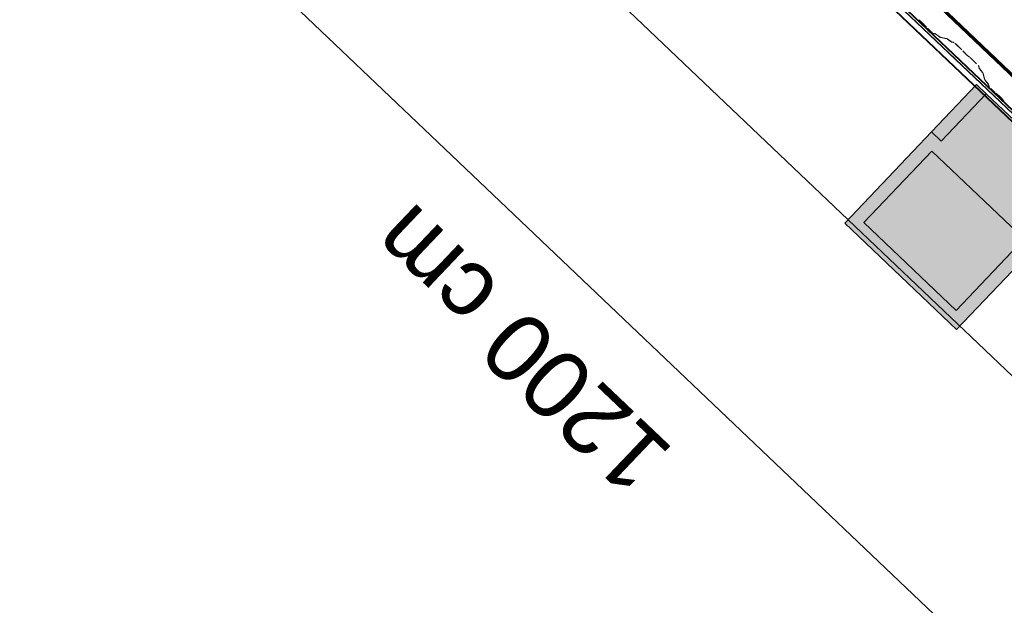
# Model space of a CAD drawing. Header units: metres. Extents: x 32343131.6 to 32343183.7, y 5699223.3 to 5699275.1.
# Tile 34 of 190: x 32343134.8 to 32343137, y 5699251.6 to 5699252.9. Entities that reach past the tile are written whole.
import ezdxf

# ---------------------------------------------------------------- set-up
doc = ezdxf.new("R2010")
doc.units = ezdxf.units.M
for name, color, linetype, lineweight in [('0-1', 7, 'Continuous', 5), ('A-ANNO-DIMS', 7, 'Continuous', 9), ('A-ANNO-DIMS-50', 7, 'Continuous', 9), ('A-DETL-GENF', 7, 'Continuous', 18), ('E-LITE-EQPM', 7, 'Continuous', 50)]:
    doc.layers.add(name, color=color, linetype=linetype, lineweight=lineweight)
for name, color, linetype, lineweight, true_color in [('A-DETL-GENF-1', 2, 'Continuous', 50, 0xffff00), ('A-DETL-GENF-2', 9, 'Continuous', 50, 0x808080), ('A-ROOF-1', 7, 'Continuous', 5, 0xcccccc), ('E-POWR-CNDT-1', 5, 'Continuous', 70, 0x0000ff), ('S-BEAM-1', 7, 'Continuous', 5, 0xcccccc)]:
    doc.layers.add(name, color=color, linetype=linetype, lineweight=lineweight, true_color=true_color)
doc.styles.add('Arial', font='arial.ttf', dxfattribs={"height": 0.15})
doc.dimstyles.new('Blitzschutz', dxfattribs={"dimscale": 0.3048, "dimtxt": 0.153039, "dimasz": 0.492126, "dimexe": 0.393701, "dimexo": 0.0625, "dimgap": 0.287073, "dimtad": 1, "dimlfac": 100, "dimrnd": 0.01, "dimdsep": 46, "dimtxsty": 'Arial', "dimblk1": 'OBLIQUE', "dimblk2": 'OBLIQUE', "dimsah": 1, "dimcen": 0.09, "dimdle": 0.393701, "dimadec": 0, "dimazin": 0, "dimtfac": 1, "dimtdec": 4, "dimtix": 1, "dimtmove": 0, "dimatfit": 3, "dimfxl": 0.393701, "dimfxlon": 1, "dimtvp": 1, "dimtfill": 1, "dimtolj": 1, "dimtzin": 0, "dimarcsym": 2})

# ---------------------------------------------------------------- blocks, each defined once
blk = doc.blocks.new('Ortgang Hochpunkt - Ortgang Hochpunkt-3544340-TGA_190_LP5_GR_DA-TGA-01_G_')
at = {"layer": 'A-ROOF-1'}
for p, q in [((89.3588, -25.1579), (54.5828, 7.9273)), ((54.5837, 7.9281), (89.3597, -25.1571)), ((63.2651, -0.3137), (57.4811, 5.1891)), ((63.2617, -0.3095), (57.4855, 5.1859)), ((63.2562, -0.2981), (57.4981, 5.18)), ((63.2552, -0.2959), (57.5003, 5.1791))]:
    blk.add_line(p, q, dxfattribs=at)
blk = doc.blocks.new('ARC_190_LPX_FM_Stellplätze_rvt-1-TGA_190_LP5_GR_DA-TGA-01_G_')
at = {"layer": 'S-BEAM-1'}
for p, q in [((32343136.7986, 5699252.911), (32343136.7939, 5699252.9148)), ((32343136.7946, 5699252.914), (32343136.7993, 5699252.9102)), ((32343136.8055, 5699252.9043), (32343136.8095, 5699252.8998)), ((32343136.8103, 5699252.8991), (32343136.8063, 5699252.9037)), ((32343136.8132, 5699252.896), (32343136.8207, 5699252.8888)), ((32343136.8208, 5699252.8889), (32343136.8133, 5699252.8961)), ((32343136.8299, 5699252.8843), (32343136.8254, 5699252.8852)), ((32343136.8265, 5699252.8841), (32343136.8309, 5699252.8832)), ((32343136.8401, 5699252.877), (32343136.8309, 5699252.8837)), ((32343136.8317, 5699252.8828), (32343136.841, 5699252.8761)), ((32343136.8554, 5699252.8736), (32343136.8409, 5699252.8766)), ((32343136.8419, 5699252.8755), (32343136.8564, 5699252.8726)), ((32343136.8656, 5699252.8664), (32343136.8563, 5699252.873)), ((32343136.8572, 5699252.8721), (32343136.8664, 5699252.8655)), ((32343136.8713, 5699252.8649), (32343136.8664, 5699252.8659)), ((32343136.8674, 5699252.8649), (32343136.8724, 5699252.8639)), ((32343136.877, 5699252.8601), (32343136.8893, 5699252.8484)), ((32343136.8894, 5699252.8485), (32343136.8771, 5699252.8602)), ((32343136.8927, 5699252.8448), (32343136.8945, 5699252.8426)), ((32343136.8955, 5699252.8418), (32343136.8937, 5699252.844)), ((32343136.9049, 5699252.8333), (32343136.9026, 5699252.835)), ((32343136.9035, 5699252.8341), (32343136.9058, 5699252.8324)), ((32343136.9095, 5699252.8291), (32343136.9218, 5699252.8174)), ((32343136.9219, 5699252.8175), (32343136.9096, 5699252.8292)), ((32343136.9258, 5699252.813), (32343136.9271, 5699252.8081)), ((32343136.9282, 5699252.8071), (32343136.9269, 5699252.812)), ((32343136.9277, 5699252.8071), (32343136.9348, 5699252.7983)), ((32343136.9358, 5699252.7975), (32343136.9287, 5699252.8063)), ((32343136.9353, 5699252.7975), (32343136.939, 5699252.7832)), ((32343136.9401, 5699252.7822), (32343136.9364, 5699252.7965)), ((32343136.9396, 5699252.7822), (32343136.9467, 5699252.7734)), ((32343136.9477, 5699252.7726), (32343136.9406, 5699252.7814)), ((32343136.9472, 5699252.7726), (32343136.9483, 5699252.7682)), ((32343136.9494, 5699252.7672), (32343136.9483, 5699252.7716)), ((32343136.9533, 5699252.7627), (32343136.9609, 5699252.7555)), ((32343136.9609, 5699252.7556), (32343136.9534, 5699252.7628)), ((32343136.9689, 5699252.749), (32343136.9641, 5699252.7528)), ((32343136.9648, 5699252.752), (32343136.9696, 5699252.7482)), ((32343136.9757, 5699252.7424), (32343136.9798, 5699252.7378)), ((32343136.9806, 5699252.7371), (32343136.9766, 5699252.7417))]:
    blk.add_line(p, q, dxfattribs=at)
for centre, major_axis, ratio, start_param, end_param in [((32343136.8021, 5699252.907), (-0.00543, 0.00517), 0.087156, 3.927882, 5.496895), ((32343136.8021, 5699252.907), (-0.00435, 0.00414), 0.087156, 3.927885, 5.496895), ((32343136.8137, 5699252.8965), (-0.00543, 0.00517), 0.087156, 0.78629, 1.570796), ((32343136.8137, 5699252.8965), (-0.00435, 0.00414), 0.087156, 0.786284, 1.570796), ((32343136.8212, 5699252.8893), (-0.00543, 0.00517), 0.087156, 1.570796, 3.003607), ((32343136.8212, 5699252.8893), (-0.00435, 0.00414), 0.087156, 1.570797, 3.003604), ((32343136.8352, 5699252.8791), (-0.00543, 0.00517), 0.087156, 5.711273, 6.145194), ((32343136.8352, 5699252.8791), (-0.00435, 0.00414), 0.087155, 5.711271, 6.145197), ((32343136.8366, 5699252.8807), (-0.00435, 0.00414), 0.087155, 2.569679, 3.003604), ((32343136.8366, 5699252.8807), (-0.00543, 0.00517), 0.087156, 2.56968, 3.003605), ((32343136.8607, 5699252.8684), (-0.00543, 0.00517), 0.087156, 5.711273, 6.145195), ((32343136.8607, 5699252.8684), (-0.00435, 0.00414), 0.087156, 5.71127, 6.145197), ((32343136.8621, 5699252.8701), (-0.00435, 0.00414), 0.087156, 2.569679, 3.003604), ((32343136.8621, 5699252.8701), (-0.00543, 0.00517), 0.087156, 2.56968, 3.003607), ((32343136.8766, 5699252.8597), (-0.00543, 0.00517), 0.087156, 4.712389, 6.145195), ((32343136.8766, 5699252.8597), (-0.00435, 0.00414), 0.087155, 4.712389, 6.145197), ((32343136.8889, 5699252.848), (-0.00435, 0.00414), 0.087156, 3.741008, 4.712389), ((32343136.8889, 5699252.848), (-0.00543, 0.00517), 0.087156, 3.74101, 4.712389), ((32343136.8993, 5699252.8386), (-0.00543, 0.00517), 0.087156, 0.599417, 2.542175), ((32343136.8993, 5699252.8386), (-0.00435, 0.00414), 0.087156, 0.599418, 2.542176), ((32343136.9092, 5699252.8288), (-0.00543, 0.00517), 0.087156, 4.712389, 5.68377), ((32343136.9092, 5699252.8288), (-0.00435, 0.00414), 0.087156, 4.712389, 5.683768), ((32343136.9215, 5699252.817), (-0.00435, 0.00414), 0.087156, 3.279584, 4.712389), ((32343136.9215, 5699252.817), (-0.00543, 0.00517), 0.087156, 3.279581, 4.712389), ((32343136.9325, 5699252.8031), (-0.00543, 0.00517), 0.087156, 0.137989, 0.571912), ((32343136.9325, 5699252.8031), (-0.00435, 0.00414), 0.087156, 0.137988, 0.571912), ((32343136.931, 5699252.8016), (-0.00435, 0.00414), 0.087156, 3.279587, 3.713505), ((32343136.931, 5699252.8016), (-0.00543, 0.00517), 0.087156, 3.279581, 3.713502), ((32343136.9444, 5699252.7781), (-0.00543, 0.00517), 0.087156, 0.137989, 0.57191), ((32343136.9444, 5699252.7781), (-0.00435, 0.00414), 0.087156, 0.137989, 0.571912), ((32343136.9429, 5699252.7766), (-0.00435, 0.00414), 0.087156, 3.279579, 3.713505), ((32343136.9429, 5699252.7766), (-0.00543, 0.00517), 0.087156, 3.279581, 3.713506), ((32343136.9538, 5699252.7631), (-0.00543, 0.00517), 0.087156, 0.137989, 1.570796), ((32343136.9538, 5699252.7631), (-0.00435, 0.00414), 0.087156, 0.137993, 1.570796), ((32343136.9613, 5699252.756), (-0.00435, 0.00414), 0.087155, 1.570796, 2.355303), ((32343136.9613, 5699252.756), (-0.00543, 0.00517), 0.087156, 1.570796, 2.355306), ((32343136.9724, 5699252.745), (-0.00543, 0.00517), 0.087156, 3.927883, 5.496895), ((32343136.9724, 5699252.745), (-0.00435, 0.00414), 0.087155, 3.927881, 5.496896), ((32343136.9839, 5699252.7345), (-0.00543, 0.00517), 0.087156, 0.78629, 1.570796), ((32343136.9839, 5699252.7345), (-0.00435, 0.00414), 0.087156, 0.786289, 1.570796)]:
    blk.add_ellipse(centre, major_axis=major_axis, ratio=ratio, start_param=start_param, end_param=end_param, dxfattribs=at)
at = {"layer": 'A-ROOF-1'}
blk.add_blockref('Ortgang Hochpunkt - Ortgang Hochpunkt-3544340-TGA_190_LP5_GR_DA-TGA-01_G_', (32343077.7673, 5699249.1855), dxfattribs=at)
blk = doc.blocks.new('LnPlus 40-AB7L-LR_18000-730 12G1 - Type catalog-V7-TGA_190_LP5_GR_DA-TGA-01_G_')
at = {"layer": 'A-DETL-GENF-1'}
blk.add_hatch(color=256, dxfattribs=at).paths.add_polyline_path([(0.1406, -0.02), (0.1406, 0.198), (-0.1406, 0.198), (-0.1406, -0.02)])
at = {"layer": 'A-DETL-GENF-2'}
h = blk.add_hatch(color=256, dxfattribs=at)
h.paths.add_polyline_path([(0.1406, -0.1944), (0.1406, -0.05), (0.1703, -0.05), (0.1703, 0.2276), (-0.1703, 0.2276), (-0.1703, -0.05), (-0.1406, -0.05), (-0.1406, -0.1944)])
h.paths.add_polyline_path([(0.1406, -0.02), (-0.1406, -0.02), (-0.1406, 0.198), (0.1406, 0.198)])
at = {"layer": 'E-LITE-EQPM'}
h = blk.add_hatch(color=256, dxfattribs=at)
h.paths.add_polyline_path([(0.1703, -0.1944), (0.1703, -0.05), (0.1406, -0.05), (0.1406, -0.1944)])
h.paths.add_polyline_path([(-0.1406, -0.1944), (-0.1406, -0.05), (-0.1703, -0.05), (-0.1703, -0.1944)])
at = {"layer": 'A-DETL-GENF'}
for p, q in [((0.1703, 0.2276), (-0.1703, 0.2276)), ((-0.1703, 0.2276), (-0.1703, -0.05)), ((0.1703, -0.05), (0.1703, 0.2276)), ((0.1406, 0.198), (-0.1406, 0.198)), ((-0.1406, 0.198), (-0.1406, -0.02)), ((-0.1406, -0.02), (-0.1406, 0.198)), ((-0.1406, 0.198), (0.1406, 0.198)), ((0.1406, -0.02), (0.1406, 0.198)), ((0.1406, 0.198), (0.1406, -0.02)), ((-0.1406, -0.02), (0.1406, -0.02)), ((0.1406, -0.02), (-0.1406, -0.02)), ((-0.1406, -0.05), (-0.1703, -0.05)), ((-0.1703, -0.05), (-0.1703, -0.1944)), ((-0.1703, -0.05), (-0.1406, -0.05)), ((-0.1406, -0.1944), (-0.1406, -0.05)), ((-0.1406, -0.05), (-0.1406, -0.1944)), ((0.1703, -0.05), (0.1406, -0.05)), ((0.1406, -0.05), (0.1406, -0.1944)), ((0.1406, -0.1944), (0.1406, -0.05)), ((0.1406, -0.05), (0.1703, -0.05)), ((0.1703, -0.1944), (0.1703, -0.05)), ((-0.1703, -0.1944), (-0.1406, -0.1944)), ((-0.1406, -0.1944), (0.1406, -0.1944)), ((0.1406, -0.1944), (0.1703, -0.1944))]:
    blk.add_line(p, q, dxfattribs=at)
blk = doc.blocks.new('DIMBLOCK7-TGA_190_LP5_GR_DA-TGA-01_G_')
at = {"layer": 'A-ANNO-DIMS-50', "transparency": 16777216}
for p, q in [((32343140.75, 5699248.5613), (32343134.8671, 5699254.1582)), ((32343134.954, 5699254.0755), (32343135.0367, 5699254.1624)), ((32343134.954, 5699254.0755), (32343134.8713, 5699253.9886)), ((32343140.75, 5699248.5613), (32343140.8327, 5699248.6482)), ((32343140.75, 5699248.5613), (32343140.6673, 5699248.4744))]:
    blk.add_line(p, q, dxfattribs=at)
at = {"layer": 'A-ANNO-DIMS-50', "lineweight": 35, "transparency": 16777216}
for p, q in [((32343134.954, 5699254.0755), (32343134.848, 5699254.0729)), ((32343134.954, 5699254.0755), (32343135.06, 5699254.0781)), ((32343140.75, 5699248.5613), (32343140.644, 5699248.5587)), ((32343140.75, 5699248.5613), (32343140.856, 5699248.5639))]:
    blk.add_line(p, q, dxfattribs=at)
at = {"layer": 'A-ANNO-DIMS-50', "color": 0, "transparency": 16777216, "insert": (32343137.9057, 5699250.8778), "char_height": 0.15, "width": 0.822172, "attachment_point": 1, "rotation": 136.4273, "line_spacing_factor": 0.941778, "style": 'Arial', "bg_fill": 3, "box_fill_scale": 1.25, "bg_fill_color": 256, "bg_fill_true_color": 13158600, "bg_fill_transparency": 0}
blk.add_mtext('800 cm', dxfattribs=at)
blk = doc.blocks.new('_Oblique')
at = {"color": 0, "linetype": 'ByBlock', "lineweight": -2}
blk.add_line((-0.5, -0.5), (0.5, 0.5), dxfattribs=at)
blk = doc.blocks.new('DIMBLOCK11-TGA_190_LP5_GR_DA-TGA-01_G_')
at = {"layer": 'A-ANNO-DIMS-50', "transparency": 16777216}
for p, q in [((32343131.7114, 5699256.4703), (32343131.7941, 5699256.5573)), ((32343140.4054, 5699248.199), (32343131.6244, 5699256.5531)), ((32343131.7114, 5699256.4703), (32343131.6287, 5699256.3834)), ((32343140.4054, 5699248.199), (32343140.4881, 5699248.286)), ((32343140.4054, 5699248.199), (32343140.3226, 5699248.1121))]:
    blk.add_line(p, q, dxfattribs=at)
at = {"layer": 'A-ANNO-DIMS-50', "lineweight": 35, "transparency": 16777216}
for p, q in [((32343131.7114, 5699256.4703), (32343131.6053, 5699256.4677)), ((32343131.7114, 5699256.4703), (32343131.8174, 5699256.473)), ((32343140.4054, 5699248.199), (32343140.2993, 5699248.1964)), ((32343140.4054, 5699248.199), (32343140.5114, 5699248.2017))]:
    blk.add_line(p, q, dxfattribs=at)
at = {"layer": 'A-ANNO-DIMS-50', "color": 0, "transparency": 16777216, "insert": (32343136.1538, 5699251.8543), "char_height": 0.15, "width": 0.960613, "attachment_point": 1, "rotation": 136.4273, "line_spacing_factor": 0.941778, "style": 'Arial', "bg_fill": 3, "box_fill_scale": 1.25, "bg_fill_color": 256, "bg_fill_true_color": 13158600, "bg_fill_transparency": 0}
blk.add_mtext('1200 cm', dxfattribs=at)

msp = doc.modelspace()

# ---------------------------------------------------------------- linework, layer by layer
at = {"layer": 'E-POWR-CNDT-1'}
msp.add_line((32343132.4093, 5699257.16061), (32343141.03622, 5699248.9531), dxfattribs=at)

# ---------------------------------------------------------------- block references
at = {"layer": '0-1'}
msp.add_blockref('ARC_190_LPX_FM_Stellplätze_rvt-1-TGA_190_LP5_GR_DA-TGA-01_G_', (0, 0), dxfattribs=at)
at = {"layer": 'E-LITE-EQPM', "rotation": 136.4272566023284}
msp.add_blockref('LnPlus 40-AB7L-LR_18000-730 12G1 - Type catalog-V7-TGA_190_LP5_GR_DA-TGA-01_G_', (32343136.91095, 5699252.51358), dxfattribs=at)

# ---------------------------------------------------------------- next in the draw order: dimensions: what is measured, and where the dimension line sits
at = {"layer": 'A-ANNO-DIMS'}
dim = msp.add_linear_dim(base=(32343134.954, 5699254.0755), p1=(32343140.83271, 5699248.64824), p2=(32343135.03671, 5699254.16244), angle=316.42726, dimstyle='Blitzschutz', override={"dimpost": '<> cm', "dimfxl": 8}, dxfattribs=at)
dim.commit()
dim.dimension.update_dxf_attribs({"geometry": 'DIMBLOCK7-TGA_190_LP5_GR_DA-TGA-01_G_', "text_midpoint": (32343137.9651, 5699251.43728)})

# ---------------------------------------------------------------- next in the draw order: dimensions: what is measured, and where the dimension line sits
dim = msp.add_linear_dim(base=(32343131.71136, 5699256.47035), p1=(32343140.48808, 5699248.28599), p2=(32343131.79408, 5699256.55729), angle=316.42726, dimstyle='Blitzschutz', override={"dimpost": '<> cm', "dimfxl": 12}, dxfattribs=at)
dim.commit()
dim.dimension.update_dxf_attribs({"geometry": 'DIMBLOCK11-TGA_190_LP5_GR_DA-TGA-01_G_', "text_midpoint": (32343136.17146, 5699252.45358)})

doc.saveas('drawing.dxf')
